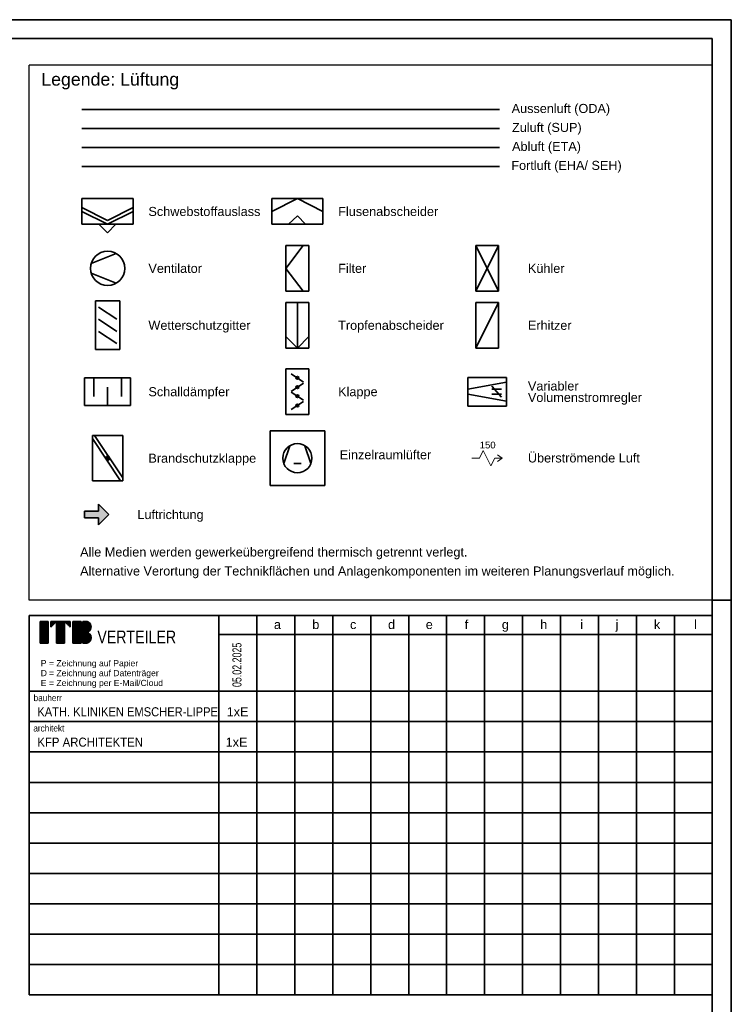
# Model space of a CAD drawing. Extents: x -795 to 605, y 10 to 460.
# Tile 7 of 7: x 417 to 605, y 200 to 460. Entities that reach past the tile are written whole.
import ezdxf
from ezdxf.enums import TextEntityAlignment as Align
from ezdxf.lldxf.tags import DXFTag

# ---------------------------------------------------------------- set-up
doc = ezdxf.new("R2010")
doc.units = 0
doc.layers.get('0').update_dxf_attribs({"lineweight": 25})
for name, color, linetype, lineweight, true_color in [('L_Abluft', 2, 'Continuous', 35, 0xffff00), ('L_Aussenluft', 70, 'Continuous', 35, 0x7fff00), ('L_Bauteil', 7, 'Continuous', 35, 0xababab), ('L_BSK', 1, 'Continuous', 35, 0xff0000), ('L_Fortluft', 7, 'Continuous', 35, 0x461600), ('L_Luftwechsel', 1, 'Continuous', 18, 0xff0000), ('L_Zuluft', 5, 'Continuous', 35, 0x0000ff)]:
    doc.layers.add(name, color=color, linetype=linetype, lineweight=lineweight, true_color=true_color)
for name, color, linetype, lineweight in [('Rahmen', 7, 'Continuous', 35), ('X_Geometrie', 7, 'Continuous', 25), ('X_Legenden', 7, 'Continuous', 25), ('X_Verteiler', 7, 'Continuous', 35)]:
    doc.layers.add(name, color=color, linetype=linetype, lineweight=lineweight)
doc.styles.get("Standard").update_dxf_attribs({"font": 'arial.ttf'})
tags = doc.linetypes.add('Strichlinie', pattern=[0.75, 0.5, -0.25]).pattern_tags.tags
tags[6:7] = [DXFTag(74, 4), DXFTag(75, 0), DXFTag(340, '0'), DXFTag(46, 0.0), DXFTag(50, 0.0), DXFTag(44, 0.0), DXFTag(45, 0.0)]
tags[4:5] = [DXFTag(74, 4), DXFTag(75, 0), DXFTag(340, '0'), DXFTag(46, 0.0), DXFTag(50, 0.0), DXFTag(44, 0.0), DXFTag(45, 0.0)]

# ---------------------------------------------------------------- blocks, each defined once
blk = doc.blocks.new('Schraffur-A06A5R5N7Q', base_point=(434.37, 326.84))
at = {"linetype": 'ByBlock', "lineweight": -2, "ltscale": 0.35}
blk.add_hatch(color=0, dxfattribs=at).paths.add_polyline_path([(440.75, 329.57), (438.02, 326.84), (438.02, 328.66), (434.37, 328.66), (434.37, 330.48), (438.02, 330.48), (438.02, 332.31)])
blk = doc.blocks.new('Blockreferenz-A06A5R5R7Q', base_point=(419.78, 202.99))
at = {"color": 0, "linetype": 'ByBlock', "ltscale": 0.35}
for p, q in [((599.78, 302.99), (419.78, 302.99)), ((419.78, 202.99), (419.78, 302.99)), ((469.78, 202.99), (469.78, 302.99)), ((479.78, 202.99), (479.78, 302.99)), ((489.78, 202.99), (489.78, 302.99)), ((499.78, 202.99), (499.78, 302.99)), ((509.78, 202.99), (509.78, 302.99)), ((519.78, 202.99), (519.78, 302.99)), ((529.78, 202.99), (529.78, 302.99)), ((539.78, 202.99), (539.78, 302.99)), ((549.78, 202.99), (549.78, 302.99)), ((559.78, 202.99), (559.78, 302.99)), ((569.78, 202.99), (569.78, 302.99)), ((579.78, 202.99), (579.78, 302.99)), ((589.78, 202.99), (589.78, 302.99)), ((599.78, 202.99), (599.78, 302.99)), ((599.78, 297.99), (469.78, 297.99)), ((599.78, 282.99), (419.78, 282.99)), ((599.78, 274.99), (419.78, 274.99)), ((599.78, 266.99), (419.78, 266.99)), ((599.78, 258.99), (419.78, 258.99)), ((599.78, 250.99), (419.78, 250.99)), ((599.78, 242.99), (419.78, 242.99)), ((599.78, 234.99), (419.78, 234.99)), ((599.78, 226.99), (419.78, 226.99)), ((599.78, 218.99), (419.78, 218.99)), ((599.78, 210.99), (419.78, 210.99)), ((599.78, 202.99), (419.78, 202.99))]:
    blk.add_line(p, q, dxfattribs=at)
at = {"color": 169, "linetype": 'ByBlock', "ltscale": 0.35, "true_color": 0x262f66}
for p, q in [((422.65, 295.65), (422.65, 301.41)), ((422.65, 301.41), (424.81, 301.41)), ((424.81, 301.41), (424.81, 295.65)), ((425.53, 301.41), (430.57, 301.41)), ((426.97, 301.41), (425.53, 299.97)), ((425.53, 299.97), (425.53, 301.41)), ((426.97, 295.65), (426.97, 301.41)), ((426.97, 295.65), (426.97, 301.41)), ((429.13, 301.41), (429.13, 295.65)), ((430.57, 299.97), (429.13, 301.41)), ((430.57, 299.97), (429.13, 301.41)), ((430.57, 301.41), (430.57, 299.97)), ((431.29, 295.65), (431.29, 301.41)), ((431.29, 301.41), (433.45, 301.41)), ((433.45, 301.41), (433.45, 295.65)), ((433.96, 295.65), (433.96, 301.41)), ((433.96, 301.41), (434.68, 301.41)), ((424.81, 295.65), (422.65, 295.65)), ((429.13, 295.65), (426.97, 295.65)), ((429.13, 295.65), (426.97, 295.65)), ((433.45, 295.65), (431.29, 295.65)), ((434.68, 295.65), (433.96, 295.65))]:
    blk.add_line(p, q, dxfattribs=at)
for centre, end_param in [((434.68, 299.97), 3.141593), ((434.68, 297.09), 3.136357)]:
    blk.add_ellipse(centre, major_axis=(0, -1.44), ratio=1, start_param=0, end_param=end_param, dxfattribs=at)
at = {"layer": 'X_Geometrie', "color": 169, "linetype": 'ByBlock', "ltscale": 0.25, "true_color": 0x262f66}
for p, q in [((422.65, 301.4), (424.81, 301.4)), ((422.65, 301.36), (424.81, 301.36)), ((422.65, 301.33), (424.81, 301.33)), ((422.65, 301.29), (424.81, 301.29)), ((422.65, 301.25), (424.81, 301.25)), ((422.65, 301.21), (424.81, 301.21)), ((422.65, 301.18), (424.81, 301.18)), ((422.65, 301.14), (424.81, 301.14)), ((422.65, 301.1), (424.81, 301.1)), ((422.65, 301.06), (424.81, 301.06)), ((422.65, 301.03), (424.81, 301.03)), ((425.53, 301.4), (426.97, 301.4)), ((425.53, 301.36), (426.93, 301.36)), ((425.53, 301.33), (426.89, 301.33)), ((425.53, 301.29), (426.86, 301.29)), ((425.53, 301.25), (426.82, 301.25)), ((425.53, 301.21), (426.78, 301.21)), ((425.53, 301.18), (426.74, 301.18)), ((425.53, 301.14), (426.71, 301.14)), ((425.53, 301.1), (426.67, 301.1)), ((425.53, 301.06), (426.63, 301.06)), ((425.53, 301.03), (426.59, 301.03)), ((426.97, 301.4), (429.13, 301.4)), ((426.97, 301.36), (429.13, 301.36)), ((426.97, 301.33), (429.13, 301.33)), ((426.97, 301.29), (429.13, 301.29)), ((426.97, 301.25), (429.13, 301.25)), ((426.97, 301.21), (429.13, 301.21)), ((426.97, 301.18), (429.13, 301.18)), ((426.97, 301.14), (429.13, 301.14)), ((426.97, 301.1), (429.13, 301.1)), ((426.97, 301.06), (429.13, 301.06)), ((426.97, 301.03), (429.13, 301.03)), ((429.14, 301.4), (430.57, 301.4)), ((429.17, 301.36), (430.57, 301.36)), ((429.21, 301.33), (430.57, 301.33)), ((429.25, 301.29), (430.57, 301.29)), ((429.29, 301.25), (430.57, 301.25)), ((429.32, 301.21), (430.57, 301.21)), ((429.36, 301.18), (430.57, 301.18)), ((429.4, 301.14), (430.57, 301.14)), ((429.44, 301.1), (430.57, 301.1)), ((429.47, 301.06), (430.57, 301.06)), ((429.51, 301.03), (430.57, 301.03)), ((431.29, 301.4), (433.45, 301.4)), ((431.29, 301.36), (433.45, 301.36)), ((431.29, 301.33), (433.45, 301.33)), ((431.29, 301.29), (433.45, 301.29)), ((431.29, 301.25), (433.45, 301.25)), ((431.29, 301.21), (433.45, 301.21)), ((431.29, 301.18), (433.45, 301.18)), ((431.29, 301.14), (433.45, 301.14)), ((431.29, 301.1), (433.45, 301.1)), ((431.29, 301.06), (433.45, 301.06)), ((431.29, 301.03), (433.45, 301.03)), ((433.96, 301.4), (434.78, 301.4)), ((433.96, 301.36), (435.02, 301.36)), ((433.96, 301.33), (435.15, 301.33)), ((433.96, 301.29), (435.24, 301.29)), ((433.96, 301.25), (435.32, 301.25)), ((433.96, 301.21), (435.39, 301.21)), ((433.96, 301.18), (435.45, 301.18)), ((433.96, 301.14), (435.51, 301.14)), ((433.96, 301.1), (435.56, 301.1)), ((433.96, 301.06), (435.61, 301.06)), ((433.96, 301.03), (435.65, 301.03)), ((422.65, 300.99), (424.81, 300.99)), ((422.65, 300.95), (424.81, 300.95)), ((422.65, 300.91), (424.81, 300.91)), ((422.65, 300.88), (424.81, 300.88)), ((422.65, 300.84), (424.81, 300.84)), ((422.65, 300.8), (424.81, 300.8)), ((422.65, 300.76), (424.81, 300.76)), ((422.65, 300.73), (424.81, 300.73)), ((422.65, 300.69), (424.81, 300.69)), ((422.65, 300.65), (424.81, 300.65)), ((422.65, 300.61), (424.81, 300.61)), ((422.65, 300.58), (424.81, 300.58)), ((422.65, 300.54), (424.81, 300.54)), ((422.65, 300.5), (424.81, 300.5)), ((422.65, 300.46), (424.81, 300.46)), ((422.65, 300.43), (424.81, 300.43)), ((422.65, 300.39), (424.81, 300.39)), ((422.65, 300.35), (424.81, 300.35)), ((422.65, 300.31), (424.81, 300.31)), ((422.65, 300.28), (424.81, 300.28)), ((422.65, 300.24), (424.81, 300.24)), ((422.65, 300.2), (424.81, 300.2)), ((422.65, 300.16), (424.81, 300.16)), ((422.65, 300.13), (424.81, 300.13)), ((422.65, 300.09), (424.81, 300.09)), ((422.65, 300.05), (424.81, 300.05)), ((422.65, 300.01), (424.81, 300.01)), ((422.65, 299.98), (424.81, 299.98)), ((422.65, 299.94), (424.81, 299.94)), ((422.65, 299.9), (424.81, 299.9)), ((422.65, 299.86), (424.81, 299.86)), ((422.65, 299.83), (424.81, 299.83)), ((422.65, 299.79), (424.81, 299.79)), ((422.65, 299.75), (424.81, 299.75)), ((422.65, 299.71), (424.81, 299.71)), ((422.65, 299.68), (424.81, 299.68)), ((422.65, 299.64), (424.81, 299.64)), ((422.65, 299.6), (424.81, 299.6)), ((422.65, 299.56), (424.81, 299.56)), ((422.65, 299.53), (424.81, 299.53)), ((422.65, 299.49), (424.81, 299.49)), ((422.65, 299.45), (424.81, 299.45)), ((422.65, 299.41), (424.81, 299.41)), ((422.65, 299.38), (424.81, 299.38)), ((422.65, 299.34), (424.81, 299.34)), ((422.65, 299.3), (424.81, 299.3)), ((422.65, 299.26), (424.81, 299.26)), ((422.65, 299.23), (424.81, 299.23)), ((422.65, 299.19), (424.81, 299.19)), ((422.65, 299.15), (424.81, 299.15)), ((422.65, 299.11), (424.81, 299.11)), ((422.65, 299.08), (424.81, 299.08)), ((422.65, 299.04), (424.81, 299.04)), ((422.65, 299), (424.81, 299)), ((422.65, 298.96), (424.81, 298.96)), ((422.65, 298.93), (424.81, 298.93)), ((422.65, 298.89), (424.81, 298.89)), ((422.65, 298.85), (424.81, 298.85)), ((422.65, 298.81), (424.81, 298.81)), ((422.65, 298.78), (424.81, 298.78)), ((422.65, 298.74), (424.81, 298.74)), ((422.65, 298.7), (424.81, 298.7)), ((422.65, 298.66), (424.81, 298.66)), ((422.65, 298.63), (424.81, 298.63)), ((422.65, 298.59), (424.81, 298.59)), ((422.65, 298.55), (424.81, 298.55)), ((422.65, 298.51), (424.81, 298.51)), ((422.65, 298.48), (424.81, 298.48)), ((422.65, 298.44), (424.81, 298.44)), ((425.53, 300.99), (426.56, 300.99)), ((425.53, 300.95), (426.52, 300.95)), ((425.53, 300.91), (426.48, 300.91)), ((425.53, 300.88), (426.44, 300.88)), ((425.53, 300.84), (426.41, 300.84)), ((425.53, 300.8), (426.37, 300.8)), ((425.53, 300.76), (426.33, 300.76)), ((425.53, 300.73), (426.29, 300.73)), ((425.53, 300.69), (426.26, 300.69)), ((425.53, 300.65), (426.22, 300.65)), ((425.53, 300.61), (426.18, 300.61)), ((425.53, 300.58), (426.14, 300.58)), ((425.53, 300.54), (426.11, 300.54)), ((425.53, 300.5), (426.07, 300.5)), ((425.53, 300.46), (426.03, 300.46)), ((425.53, 300.43), (425.99, 300.43)), ((425.53, 300.39), (425.96, 300.39)), ((425.53, 300.35), (425.92, 300.35)), ((425.53, 300.31), (425.88, 300.31)), ((425.53, 300.28), (425.84, 300.28)), ((425.53, 300.24), (425.81, 300.24)), ((425.53, 300.2), (425.77, 300.2)), ((425.53, 300.16), (425.73, 300.16)), ((425.53, 300.13), (425.69, 300.13)), ((425.53, 300.09), (425.66, 300.09)), ((425.53, 300.05), (425.62, 300.05)), ((425.53, 300.01), (425.58, 300.01)), ((425.53, 299.98), (425.54, 299.98)), ((426.97, 300.99), (429.13, 300.99)), ((426.97, 300.95), (429.13, 300.95)), ((426.97, 300.91), (429.13, 300.91)), ((426.97, 300.88), (429.13, 300.88)), ((426.97, 300.84), (429.13, 300.84)), ((426.97, 300.8), (429.13, 300.8)), ((426.97, 300.76), (429.13, 300.76)), ((426.97, 300.73), (429.13, 300.73)), ((426.97, 300.69), (429.13, 300.69)), ((426.97, 300.65), (429.13, 300.65)), ((426.97, 300.61), (429.13, 300.61)), ((426.97, 300.58), (429.13, 300.58)), ((426.97, 300.54), (429.13, 300.54)), ((426.97, 300.5), (429.13, 300.5)), ((426.97, 300.46), (429.13, 300.46)), ((426.97, 300.43), (429.13, 300.43)), ((426.97, 300.39), (429.13, 300.39)), ((426.97, 300.35), (429.13, 300.35)), ((426.97, 300.31), (429.13, 300.31)), ((426.97, 300.28), (429.13, 300.28)), ((426.97, 300.24), (429.13, 300.24)), ((426.97, 300.2), (429.13, 300.2)), ((426.97, 300.16), (429.13, 300.16)), ((426.97, 300.13), (429.13, 300.13)), ((426.97, 300.09), (429.13, 300.09)), ((426.97, 300.05), (429.13, 300.05)), ((426.97, 300.01), (429.13, 300.01)), ((426.97, 299.98), (429.13, 299.98)), ((426.97, 299.94), (429.13, 299.94)), ((426.97, 299.9), (429.13, 299.9)), ((426.97, 299.86), (429.13, 299.86)), ((426.97, 299.83), (429.13, 299.83)), ((426.97, 299.79), (429.13, 299.79)), ((426.97, 299.75), (429.13, 299.75)), ((426.97, 299.71), (429.13, 299.71)), ((426.97, 299.68), (429.13, 299.68)), ((426.97, 299.64), (429.13, 299.64)), ((426.97, 299.6), (429.13, 299.6)), ((426.97, 299.56), (429.13, 299.56)), ((426.97, 299.53), (429.13, 299.53)), ((426.97, 299.49), (429.13, 299.49)), ((426.97, 299.45), (429.13, 299.45)), ((426.97, 299.41), (429.13, 299.41)), ((426.97, 299.38), (429.13, 299.38)), ((426.97, 299.34), (429.13, 299.34)), ((426.97, 299.3), (429.13, 299.3)), ((426.97, 299.26), (429.13, 299.26)), ((426.97, 299.23), (429.13, 299.23)), ((426.97, 299.19), (429.13, 299.19)), ((426.97, 299.15), (429.13, 299.15)), ((426.97, 299.11), (429.13, 299.11)), ((426.97, 299.08), (429.13, 299.08)), ((426.97, 299.04), (429.13, 299.04)), ((426.97, 299), (429.13, 299)), ((426.97, 298.96), (429.13, 298.96)), ((426.97, 298.93), (429.13, 298.93)), ((426.97, 298.89), (429.13, 298.89)), ((426.97, 298.85), (429.13, 298.85)), ((426.97, 298.81), (429.13, 298.81)), ((426.97, 298.78), (429.13, 298.78)), ((426.97, 298.74), (429.13, 298.74)), ((426.97, 298.7), (429.13, 298.7)), ((426.97, 298.66), (429.13, 298.66)), ((426.97, 298.63), (429.13, 298.63)), ((426.97, 298.59), (429.13, 298.59)), ((426.97, 298.55), (429.13, 298.55)), ((426.97, 298.51), (429.13, 298.51)), ((426.97, 298.48), (429.13, 298.48)), ((426.97, 298.44), (429.13, 298.44)), ((429.55, 300.99), (430.57, 300.99)), ((429.59, 300.95), (430.57, 300.95)), ((429.62, 300.91), (430.57, 300.91)), ((429.66, 300.88), (430.57, 300.88)), ((429.7, 300.84), (430.57, 300.84)), ((429.74, 300.8), (430.57, 300.8)), ((429.77, 300.76), (430.57, 300.76)), ((429.81, 300.73), (430.57, 300.73)), ((429.85, 300.69), (430.57, 300.69)), ((429.89, 300.65), (430.57, 300.65)), ((429.92, 300.61), (430.57, 300.61)), ((429.96, 300.58), (430.57, 300.58)), ((430, 300.54), (430.57, 300.54)), ((430.04, 300.5), (430.57, 300.5)), ((430.07, 300.46), (430.57, 300.46)), ((430.11, 300.43), (430.57, 300.43)), ((430.15, 300.39), (430.57, 300.39)), ((430.19, 300.35), (430.57, 300.35)), ((430.22, 300.31), (430.57, 300.31)), ((430.26, 300.28), (430.57, 300.28)), ((430.3, 300.24), (430.57, 300.24)), ((430.34, 300.2), (430.57, 300.2)), ((430.37, 300.16), (430.57, 300.16)), ((430.41, 300.13), (430.57, 300.13)), ((430.45, 300.09), (430.57, 300.09)), ((430.49, 300.05), (430.57, 300.05)), ((430.52, 300.01), (430.57, 300.01)), ((430.56, 299.98), (430.57, 299.98)), ((431.29, 300.99), (433.45, 300.99)), ((431.29, 300.95), (433.45, 300.95)), ((431.29, 300.91), (433.45, 300.91)), ((431.29, 300.88), (433.45, 300.88)), ((431.29, 300.84), (433.45, 300.84)), ((431.29, 300.8), (433.45, 300.8)), ((431.29, 300.76), (433.45, 300.76)), ((431.29, 300.73), (433.45, 300.73)), ((431.29, 300.69), (433.45, 300.69)), ((431.29, 300.65), (433.45, 300.65)), ((431.29, 300.61), (433.45, 300.61)), ((431.29, 300.58), (433.45, 300.58)), ((431.29, 300.54), (433.45, 300.54)), ((431.29, 300.5), (433.45, 300.5)), ((431.29, 300.46), (433.45, 300.46)), ((431.29, 300.43), (433.45, 300.43)), ((431.29, 300.39), (433.45, 300.39)), ((431.29, 300.35), (433.45, 300.35)), ((431.29, 300.31), (433.45, 300.31)), ((431.29, 300.28), (433.45, 300.28)), ((431.29, 300.24), (433.45, 300.24)), ((431.29, 300.2), (433.45, 300.2)), ((431.29, 300.16), (433.45, 300.16)), ((431.29, 300.13), (433.45, 300.13)), ((431.29, 300.09), (433.45, 300.09)), ((431.29, 300.05), (433.45, 300.05)), ((431.29, 300.01), (433.45, 300.01)), ((431.29, 299.98), (433.45, 299.98)), ((431.29, 299.94), (433.45, 299.94)), ((431.29, 299.9), (433.45, 299.9)), ((431.29, 299.86), (433.45, 299.86)), ((431.29, 299.83), (433.45, 299.83)), ((431.29, 299.79), (433.45, 299.79)), ((431.29, 299.75), (433.45, 299.75)), ((431.29, 299.71), (433.45, 299.71)), ((431.29, 299.68), (433.45, 299.68)), ((431.29, 299.64), (433.45, 299.64)), ((431.29, 299.6), (433.45, 299.6)), ((431.29, 299.56), (433.45, 299.56)), ((431.29, 299.53), (433.45, 299.53)), ((431.29, 299.49), (433.45, 299.49)), ((431.29, 299.45), (433.45, 299.45)), ((431.29, 299.41), (433.45, 299.41)), ((431.29, 299.38), (433.45, 299.38)), ((431.29, 299.34), (433.45, 299.34)), ((431.29, 299.3), (433.45, 299.3)), ((431.29, 299.26), (433.45, 299.26)), ((431.29, 299.23), (433.45, 299.23)), ((431.29, 299.19), (433.45, 299.19)), ((431.29, 299.15), (433.45, 299.15)), ((431.29, 299.11), (433.45, 299.11)), ((431.29, 299.08), (433.45, 299.08)), ((431.29, 299.04), (433.45, 299.04)), ((431.29, 299), (433.45, 299)), ((431.29, 298.96), (433.45, 298.96)), ((431.29, 298.93), (433.45, 298.93)), ((431.29, 298.89), (433.45, 298.89)), ((431.29, 298.85), (433.45, 298.85)), ((431.29, 298.81), (433.45, 298.81)), ((431.29, 298.78), (433.45, 298.78)), ((431.29, 298.74), (433.45, 298.74)), ((431.29, 298.7), (433.45, 298.7)), ((431.29, 298.66), (433.45, 298.66)), ((431.29, 298.63), (433.45, 298.63)), ((431.29, 298.59), (433.45, 298.59)), ((431.29, 298.55), (433.45, 298.55)), ((431.29, 298.51), (433.45, 298.51)), ((431.29, 298.48), (433.45, 298.48)), ((431.29, 298.44), (433.45, 298.44)), ((433.96, 300.99), (435.69, 300.99)), ((433.96, 300.95), (435.72, 300.95)), ((433.96, 300.91), (435.76, 300.91)), ((433.96, 300.88), (435.79, 300.88)), ((433.96, 300.84), (435.82, 300.84)), ((433.96, 300.8), (435.85, 300.8)), ((433.96, 300.76), (435.87, 300.76)), ((433.96, 300.73), (435.9, 300.73)), ((433.96, 300.69), (435.92, 300.69)), ((433.96, 300.65), (435.94, 300.65)), ((433.96, 300.61), (435.96, 300.61)), ((433.96, 300.58), (435.98, 300.58)), ((433.96, 300.54), (436, 300.54)), ((433.96, 300.5), (436.01, 300.5)), ((433.96, 300.46), (436.03, 300.46)), ((433.96, 300.43), (436.04, 300.43)), ((433.96, 300.39), (436.05, 300.39)), ((433.96, 300.35), (436.06, 300.35)), ((433.96, 300.31), (436.07, 300.31)), ((433.96, 300.28), (436.08, 300.28)), ((433.96, 300.24), (436.09, 300.24)), ((433.96, 300.2), (436.1, 300.2)), ((433.96, 300.16), (436.1, 300.16)), ((433.96, 300.13), (436.11, 300.13)), ((433.96, 300.09), (436.11, 300.09)), ((433.96, 300.05), (436.11, 300.05)), ((433.96, 300.01), (436.11, 300.01)), ((433.96, 299.98), (436.12, 299.98)), ((433.96, 299.94), (436.12, 299.94)), ((433.96, 299.9), (436.11, 299.9)), ((433.96, 299.86), (436.11, 299.86)), ((433.96, 299.83), (436.11, 299.83)), ((433.96, 299.79), (436.1, 299.79)), ((433.96, 299.75), (436.1, 299.75)), ((433.96, 299.71), (436.09, 299.71)), ((433.96, 299.68), (436.09, 299.68)), ((433.96, 299.64), (436.08, 299.64)), ((433.96, 299.6), (436.07, 299.6)), ((433.96, 299.56), (436.06, 299.56)), ((433.96, 299.53), (436.05, 299.53)), ((433.96, 299.49), (436.03, 299.49)), ((433.96, 299.45), (436.02, 299.45)), ((433.96, 299.41), (436.01, 299.41)), ((433.96, 299.38), (435.99, 299.38)), ((433.96, 299.34), (435.97, 299.34)), ((433.96, 299.3), (435.95, 299.3)), ((433.96, 299.26), (435.93, 299.26)), ((433.96, 299.23), (435.91, 299.23)), ((433.96, 299.19), (435.89, 299.19)), ((433.96, 299.15), (435.86, 299.15)), ((433.96, 299.11), (435.84, 299.11)), ((433.96, 299.08), (435.81, 299.08)), ((433.96, 299.04), (435.78, 299.04)), ((433.96, 299), (435.75, 299)), ((433.96, 298.96), (435.71, 298.96)), ((433.96, 298.93), (435.67, 298.93)), ((433.96, 298.89), (435.63, 298.89)), ((433.96, 298.85), (435.59, 298.85)), ((433.96, 298.81), (435.54, 298.81)), ((433.96, 298.78), (435.49, 298.78)), ((433.96, 298.74), (435.43, 298.74)), ((433.96, 298.7), (435.37, 298.7)), ((433.96, 298.66), (435.29, 298.66)), ((433.96, 298.63), (435.21, 298.63)), ((433.96, 298.59), (435.1, 298.59)), ((433.96, 298.55), (434.95, 298.55)), ((433.96, 298.51), (434.86, 298.51)), ((433.96, 298.48), (435.05, 298.48)), ((433.96, 298.44), (435.17, 298.44)), ((422.65, 298.4), (424.81, 298.4)), ((422.65, 298.36), (424.81, 298.36)), ((422.65, 298.33), (424.81, 298.33)), ((422.65, 298.29), (424.81, 298.29)), ((422.65, 298.25), (424.81, 298.25)), ((422.65, 298.21), (424.81, 298.21)), ((422.65, 298.18), (424.81, 298.18)), ((422.65, 298.14), (424.81, 298.14)), ((422.65, 298.1), (424.81, 298.1)), ((422.65, 298.06), (424.81, 298.06)), ((422.65, 298.03), (424.81, 298.03)), ((422.65, 297.99), (424.81, 297.99)), ((422.65, 297.95), (424.81, 297.95)), ((422.65, 297.91), (424.81, 297.91)), ((422.65, 297.88), (424.81, 297.88)), ((422.65, 297.84), (424.81, 297.84)), ((422.65, 297.8), (424.81, 297.8)), ((422.65, 297.76), (424.81, 297.76)), ((422.65, 297.73), (424.81, 297.73)), ((422.65, 297.69), (424.81, 297.69)), ((422.65, 297.65), (424.81, 297.65)), ((422.65, 297.61), (424.81, 297.61)), ((422.65, 297.58), (424.81, 297.58)), ((422.65, 297.54), (424.81, 297.54)), ((422.65, 297.5), (424.81, 297.5)), ((422.65, 297.46), (424.81, 297.46)), ((422.65, 297.43), (424.81, 297.43)), ((422.65, 297.39), (424.81, 297.39)), ((422.65, 297.35), (424.81, 297.35)), ((422.65, 297.31), (424.81, 297.31)), ((422.65, 297.28), (424.81, 297.28)), ((422.65, 297.24), (424.81, 297.24)), ((422.65, 297.2), (424.81, 297.2)), ((422.65, 297.16), (424.81, 297.16)), ((422.65, 297.13), (424.81, 297.13)), ((422.65, 297.09), (424.81, 297.09)), ((422.65, 297.05), (424.81, 297.05)), ((422.65, 297.01), (424.81, 297.01)), ((422.65, 296.98), (424.81, 296.98)), ((422.65, 296.94), (424.81, 296.94)), ((422.65, 296.9), (424.81, 296.9)), ((422.65, 296.86), (424.81, 296.86)), ((422.65, 296.83), (424.81, 296.83)), ((422.65, 296.79), (424.81, 296.79)), ((422.65, 296.75), (424.81, 296.75)), ((422.65, 296.71), (424.81, 296.71)), ((422.65, 296.68), (424.81, 296.68)), ((422.65, 296.64), (424.81, 296.64)), ((422.65, 296.6), (424.81, 296.6)), ((422.65, 296.56), (424.81, 296.56)), ((422.65, 296.53), (424.81, 296.53)), ((422.65, 296.49), (424.81, 296.49)), ((422.65, 296.45), (424.81, 296.45)), ((422.65, 296.41), (424.81, 296.41)), ((422.65, 296.38), (424.81, 296.38)), ((422.65, 296.34), (424.81, 296.34)), ((422.65, 296.3), (424.81, 296.3)), ((422.65, 296.26), (424.81, 296.26)), ((422.65, 296.23), (424.81, 296.23)), ((422.65, 296.19), (424.81, 296.19)), ((422.65, 296.15), (424.81, 296.15)), ((422.65, 296.11), (424.81, 296.11)), ((422.65, 296.08), (424.81, 296.08)), ((422.65, 296.04), (424.81, 296.04)), ((422.65, 296), (424.81, 296)), ((422.65, 295.96), (424.81, 295.96)), ((422.65, 295.93), (424.81, 295.93)), ((422.65, 295.89), (424.81, 295.89)), ((422.65, 295.85), (424.81, 295.85)), ((426.97, 298.4), (429.13, 298.4)), ((426.97, 298.36), (429.13, 298.36)), ((426.97, 298.33), (429.13, 298.33)), ((426.97, 298.29), (429.13, 298.29)), ((426.97, 298.25), (429.13, 298.25)), ((426.97, 298.21), (429.13, 298.21)), ((426.97, 298.18), (429.13, 298.18)), ((426.97, 298.14), (429.13, 298.14)), ((426.97, 298.1), (429.13, 298.1)), ((426.97, 298.06), (429.13, 298.06)), ((426.97, 298.03), (429.13, 298.03)), ((426.97, 297.99), (429.13, 297.99)), ((426.97, 297.95), (429.13, 297.95)), ((426.97, 297.91), (429.13, 297.91)), ((426.97, 297.88), (429.13, 297.88)), ((426.97, 297.84), (429.13, 297.84)), ((426.97, 297.8), (429.13, 297.8)), ((426.97, 297.76), (429.13, 297.76)), ((426.97, 297.73), (429.13, 297.73)), ((426.97, 297.69), (429.13, 297.69)), ((426.97, 297.65), (429.13, 297.65)), ((426.97, 297.61), (429.13, 297.61)), ((426.97, 297.58), (429.13, 297.58)), ((426.97, 297.54), (429.13, 297.54)), ((426.97, 297.5), (429.13, 297.5)), ((426.97, 297.46), (429.13, 297.46)), ((426.97, 297.43), (429.13, 297.43)), ((426.97, 297.39), (429.13, 297.39)), ((426.97, 297.35), (429.13, 297.35)), ((426.97, 297.31), (429.13, 297.31)), ((426.97, 297.28), (429.13, 297.28)), ((426.97, 297.24), (429.13, 297.24)), ((426.97, 297.2), (429.13, 297.2)), ((426.97, 297.16), (429.13, 297.16)), ((426.97, 297.13), (429.13, 297.13)), ((426.97, 297.09), (429.13, 297.09)), ((426.97, 297.05), (429.13, 297.05)), ((426.97, 297.01), (429.13, 297.01)), ((426.97, 296.98), (429.13, 296.98)), ((426.97, 296.94), (429.13, 296.94)), ((426.97, 296.9), (429.13, 296.9)), ((426.97, 296.86), (429.13, 296.86)), ((426.97, 296.83), (429.13, 296.83)), ((426.97, 296.79), (429.13, 296.79)), ((426.97, 296.75), (429.13, 296.75)), ((426.97, 296.71), (429.13, 296.71)), ((426.97, 296.68), (429.13, 296.68)), ((426.97, 296.64), (429.13, 296.64)), ((426.97, 296.6), (429.13, 296.6)), ((426.97, 296.56), (429.13, 296.56)), ((426.97, 296.53), (429.13, 296.53)), ((426.97, 296.49), (429.13, 296.49)), ((426.97, 296.45), (429.13, 296.45)), ((426.97, 296.41), (429.13, 296.41)), ((426.97, 296.38), (429.13, 296.38)), ((426.97, 296.34), (429.13, 296.34)), ((426.97, 296.3), (429.13, 296.3)), ((426.97, 296.26), (429.13, 296.26)), ((426.97, 296.23), (429.13, 296.23)), ((426.97, 296.19), (429.13, 296.19)), ((426.97, 296.15), (429.13, 296.15)), ((426.97, 296.11), (429.13, 296.11)), ((426.97, 296.08), (429.13, 296.08)), ((426.97, 296.04), (429.13, 296.04)), ((426.97, 296), (429.13, 296)), ((426.97, 295.96), (429.13, 295.96)), ((426.97, 295.93), (429.13, 295.93)), ((426.97, 295.89), (429.13, 295.89)), ((426.97, 295.85), (429.13, 295.85)), ((431.29, 298.4), (433.45, 298.4)), ((431.29, 298.36), (433.45, 298.36)), ((431.29, 298.33), (433.45, 298.33)), ((431.29, 298.29), (433.45, 298.29)), ((431.29, 298.25), (433.45, 298.25)), ((431.29, 298.21), (433.45, 298.21)), ((431.29, 298.18), (433.45, 298.18)), ((431.29, 298.14), (433.45, 298.14)), ((431.29, 298.1), (433.45, 298.1)), ((431.29, 298.06), (433.45, 298.06)), ((431.29, 298.03), (433.45, 298.03)), ((431.29, 297.99), (433.45, 297.99)), ((431.29, 297.95), (433.45, 297.95)), ((431.29, 297.91), (433.45, 297.91)), ((431.29, 297.88), (433.45, 297.88)), ((431.29, 297.84), (433.45, 297.84)), ((431.29, 297.8), (433.45, 297.8)), ((431.29, 297.76), (433.45, 297.76)), ((431.29, 297.73), (433.45, 297.73)), ((431.29, 297.69), (433.45, 297.69)), ((431.29, 297.65), (433.45, 297.65)), ((431.29, 297.61), (433.45, 297.61)), ((431.29, 297.58), (433.45, 297.58)), ((431.29, 297.54), (433.45, 297.54)), ((431.29, 297.5), (433.45, 297.5)), ((431.29, 297.46), (433.45, 297.46)), ((431.29, 297.43), (433.45, 297.43)), ((431.29, 297.39), (433.45, 297.39)), ((431.29, 297.35), (433.45, 297.35)), ((431.29, 297.31), (433.45, 297.31)), ((431.29, 297.28), (433.45, 297.28)), ((431.29, 297.24), (433.45, 297.24)), ((431.29, 297.2), (433.45, 297.2)), ((431.29, 297.16), (433.45, 297.16)), ((431.29, 297.13), (433.45, 297.13)), ((431.29, 297.09), (433.45, 297.09)), ((431.29, 297.05), (433.45, 297.05)), ((431.29, 297.01), (433.45, 297.01)), ((431.29, 296.98), (433.45, 296.98)), ((431.29, 296.94), (433.45, 296.94)), ((431.29, 296.9), (433.45, 296.9)), ((431.29, 296.86), (433.45, 296.86)), ((431.29, 296.83), (433.45, 296.83)), ((431.29, 296.79), (433.45, 296.79)), ((431.29, 296.75), (433.45, 296.75)), ((431.29, 296.71), (433.45, 296.71)), ((431.29, 296.68), (433.45, 296.68)), ((431.29, 296.64), (433.45, 296.64)), ((431.29, 296.6), (433.45, 296.6)), ((431.29, 296.56), (433.45, 296.56)), ((431.29, 296.53), (433.45, 296.53)), ((431.29, 296.49), (433.45, 296.49)), ((431.29, 296.45), (433.45, 296.45)), ((431.29, 296.41), (433.45, 296.41)), ((431.29, 296.38), (433.45, 296.38)), ((431.29, 296.34), (433.45, 296.34)), ((431.29, 296.3), (433.45, 296.3)), ((431.29, 296.26), (433.45, 296.26)), ((431.29, 296.23), (433.45, 296.23)), ((431.29, 296.19), (433.45, 296.19)), ((431.29, 296.15), (433.45, 296.15)), ((431.29, 296.11), (433.45, 296.11)), ((431.29, 296.08), (433.45, 296.08)), ((431.29, 296.04), (433.45, 296.04)), ((431.29, 296), (433.45, 296)), ((431.29, 295.96), (433.45, 295.96)), ((431.29, 295.93), (433.45, 295.93)), ((431.29, 295.89), (433.45, 295.89)), ((431.29, 295.85), (433.45, 295.85)), ((433.96, 298.4), (435.26, 298.4)), ((433.96, 298.36), (435.34, 298.36)), ((433.96, 298.33), (435.41, 298.33)), ((433.96, 298.29), (435.47, 298.29)), ((433.96, 298.25), (435.52, 298.25)), ((433.96, 298.21), (435.57, 298.21)), ((433.96, 298.18), (435.62, 298.18)), ((433.96, 298.14), (435.66, 298.14)), ((433.96, 298.1), (435.7, 298.1)), ((433.96, 298.06), (435.73, 298.06)), ((433.96, 298.03), (435.77, 298.03)), ((433.96, 297.99), (435.8, 297.99)), ((433.96, 297.95), (435.83, 297.95)), ((433.96, 297.91), (435.85, 297.91)), ((433.96, 297.88), (435.88, 297.88)), ((433.96, 297.84), (435.9, 297.84)), ((433.96, 297.8), (435.92, 297.8)), ((433.96, 297.76), (435.95, 297.76)), ((433.96, 297.73), (435.96, 297.73)), ((433.96, 297.69), (435.98, 297.69)), ((433.96, 297.65), (436, 297.65)), ((433.96, 297.61), (436.01, 297.61)), ((433.96, 297.58), (436.03, 297.58)), ((433.96, 297.54), (436.04, 297.54)), ((433.96, 297.5), (436.05, 297.5)), ((433.96, 297.46), (436.06, 297.46)), ((433.96, 297.43), (436.07, 297.43)), ((433.96, 297.39), (436.08, 297.39)), ((433.96, 297.35), (436.09, 297.35)), ((433.96, 297.31), (436.1, 297.31)), ((433.96, 297.28), (436.1, 297.28)), ((433.96, 297.24), (436.11, 297.24)), ((433.96, 297.2), (436.11, 297.2)), ((433.96, 297.16), (436.11, 297.16)), ((433.96, 297.13), (436.11, 297.13)), ((433.96, 297.09), (436.12, 297.09)), ((433.96, 297.05), (436.12, 297.05)), ((433.96, 297.01), (436.11, 297.01)), ((433.96, 296.98), (436.11, 296.98)), ((433.96, 296.94), (436.11, 296.94)), ((433.96, 296.9), (436.1, 296.9)), ((433.96, 296.86), (436.1, 296.86)), ((433.96, 296.83), (436.09, 296.83)), ((433.96, 296.79), (436.08, 296.79)), ((433.96, 296.75), (436.08, 296.75)), ((433.96, 296.71), (436.07, 296.71)), ((433.96, 296.68), (436.06, 296.68)), ((433.96, 296.64), (436.04, 296.64)), ((433.96, 296.6), (436.03, 296.6)), ((433.96, 296.56), (436.02, 296.56)), ((433.96, 296.53), (436, 296.53)), ((433.96, 296.49), (435.99, 296.49)), ((433.96, 296.45), (435.97, 296.45)), ((433.96, 296.41), (435.95, 296.41)), ((433.96, 296.38), (435.93, 296.38)), ((433.96, 296.34), (435.91, 296.34)), ((433.96, 296.3), (435.88, 296.3)), ((433.96, 296.26), (435.86, 296.26)), ((433.96, 296.23), (435.83, 296.23)), ((433.96, 296.19), (435.8, 296.19)), ((433.96, 296.15), (435.77, 296.15)), ((433.96, 296.11), (435.74, 296.11)), ((433.96, 296.08), (435.7, 296.08)), ((433.96, 296.04), (435.66, 296.04)), ((433.96, 296), (435.62, 296)), ((433.96, 295.96), (435.58, 295.96)), ((433.96, 295.93), (435.53, 295.93)), ((433.96, 295.89), (435.48, 295.89)), ((433.96, 295.85), (435.42, 295.85)), ((422.65, 295.81), (424.81, 295.81)), ((422.65, 295.78), (424.81, 295.78)), ((422.65, 295.74), (424.81, 295.74)), ((422.65, 295.7), (424.81, 295.7)), ((422.65, 295.66), (424.81, 295.66)), ((426.97, 295.81), (429.13, 295.81)), ((426.97, 295.78), (429.13, 295.78)), ((426.97, 295.74), (429.13, 295.74)), ((426.97, 295.7), (429.13, 295.7)), ((426.97, 295.66), (429.13, 295.66)), ((431.29, 295.81), (433.45, 295.81)), ((431.29, 295.78), (433.45, 295.78)), ((431.29, 295.74), (433.45, 295.74)), ((431.29, 295.7), (433.45, 295.7)), ((431.29, 295.66), (433.45, 295.66)), ((433.96, 295.81), (435.35, 295.81)), ((433.96, 295.78), (435.28, 295.78)), ((433.96, 295.74), (435.19, 295.74)), ((433.96, 295.7), (435.07, 295.7)), ((433.96, 295.66), (434.91, 295.66))]:
    blk.add_line(p, q, dxfattribs=at)
at = {"color": 0, "attachment_point": 1}
for s, insert, char_height in [('{\\fArial;a}', (484.27, 301.78), 2.3862), ('{\\fArial;b}', (494.38, 301.78), 2.3862), ('{\\fArial;c}', (504.33, 301.78), 2.3862), ('{\\fArial;d}', (514.34, 301.78), 2.3862), ('{\\fArial;e}', (524.28, 301.78), 2.3862), ('{\\fArial;f}', (534.53, 301.78), 2.3862), ('{\\fArial;g}', (544.32, 301.78), 2.3862), ('{\\fArial;h}', (554.43, 301.78), 2.3862), ('{\\fArial;i}', (564.98, 301.78), 2.3862), ('{\\fArial;j}', (574.3, 301.78), 2.3862), ('{\\fArial;k}', (584.4, 301.78), 2.3862), ('{\\fArial;l}', (594.98, 301.78), 2.3862), ('{\\W0.9;\\fArial;bauherr}', (420.95, 282.11), 1.7181), ('{\\W0.88;\\fArial;KATH. KLINIKEN EMSCHER-LIPPE}', (421.93, 278.78), 2.3862), ('{\\fArial;1xE}', (471.82, 278.78), 2.3862), ('{\\W0.9;\\fArial;architekt}', (420.88, 274.11), 1.7181), ('{\\W0.9;\\fArial;KFP ARCHITEKTEN}', (421.93, 270.78), 2.3862), ('{\\fArial;1xE}', (471.55, 270.78), 2.3862)]:
    blk.add_mtext(s, dxfattribs=dict(at, insert=insert, char_height=char_height))
at = {"color": 0, "linetype": 'ByBlock', "ltscale": 0.35, "attachment_point": 1}
for s, insert, char_height in [('{\\W0.8;\\fArial;VERTEILER}', (437.75, 298.99), 3.3407), ('{\\fArial;P}', (422.83, 291.21), 1.6226), ('{\\fArial;= Zeichnung auf Papier}', (425, 291.19), 1.6226), ('{\\fArial;D}', (422.83, 288.59), 1.6226), ('{\\fArial;= Zeichnung auf Datenträger}', (425, 288.59), 1.6226), ('{\\fArial;E}', (422.83, 286), 1.6226), ('{\\fArial;= Zeichnung per E-Mail/Cloud}', (425, 286), 1.6226)]:
    blk.add_mtext(s, dxfattribs=dict(at, insert=insert, char_height=char_height))
at = {"color": 0, "insert": (473.33, 284.11), "char_height": 2.3862, "attachment_point": 1, "rotation": 90}
blk.add_mtext('{\\W0.7;\\fArial;05.02.2025}', dxfattribs=at)
blk = doc.blocks.new('Schraffur-A06A5R5T7Q', base_point=(490.07, 365.21))
at = {"linetype": 'ByBlock', "lineweight": -2, "ltscale": 0.35}
blk.add_hatch(color=0, dxfattribs=at).paths.add_polyline_path([(490.82, 365.58), (490.81, 365.49), (490.77, 365.39), (490.71, 365.32), (490.63, 365.26), (490.54, 365.22), (490.45, 365.21), (490.35, 365.22), (490.26, 365.26), (490.18, 365.32), (490.12, 365.39), (490.08, 365.49), (490.07, 365.58), (490.08, 365.68), (490.12, 365.77), (490.18, 365.85), (490.26, 365.91), (490.35, 365.94), (490.45, 365.96), (490.54, 365.94), (490.63, 365.91), (490.71, 365.85), (490.77, 365.77), (490.81, 365.68)])
blk = doc.blocks.new('Schraffur-A06A5R5V7Q', base_point=(490.07, 362.75))
at = {"linetype": 'ByBlock', "lineweight": -2, "ltscale": 0.35}
blk.add_hatch(color=0, dxfattribs=at).paths.add_polyline_path([(490.82, 363.12), (490.81, 363.02), (490.77, 362.93), (490.71, 362.86), (490.63, 362.8), (490.54, 362.76), (490.45, 362.75), (490.35, 362.76), (490.26, 362.8), (490.18, 362.86), (490.12, 362.93), (490.08, 363.02), (490.07, 363.12), (490.08, 363.22), (490.12, 363.31), (490.18, 363.38), (490.26, 363.44), (490.35, 363.48), (490.45, 363.49), (490.54, 363.48), (490.63, 363.44), (490.71, 363.38), (490.77, 363.31), (490.81, 363.22)])
blk = doc.blocks.new('Schraffur-A06A5R5X7Q', base_point=(490.07, 360.38))
at = {"linetype": 'ByBlock', "lineweight": -2, "ltscale": 0.35}
blk.add_hatch(color=0, dxfattribs=at).paths.add_polyline_path([(490.82, 360.76), (490.81, 360.66), (490.77, 360.57), (490.71, 360.49), (490.63, 360.43), (490.54, 360.39), (490.45, 360.38), (490.35, 360.39), (490.26, 360.43), (490.18, 360.49), (490.12, 360.57), (490.08, 360.66), (490.07, 360.76), (490.08, 360.85), (490.12, 360.94), (490.18, 361.02), (490.26, 361.08), (490.35, 361.12), (490.45, 361.13), (490.54, 361.12), (490.63, 361.08), (490.71, 361.02), (490.77, 360.94), (490.81, 360.85)])
blk = doc.blocks.new('Schraffur-A06A5R5Z7Q', base_point=(490.07, 357.92))
at = {"linetype": 'ByBlock', "lineweight": -2, "ltscale": 0.35}
blk.add_hatch(color=0, dxfattribs=at).paths.add_polyline_path([(490.82, 358.29), (490.81, 358.2), (490.77, 358.11), (490.71, 358.03), (490.63, 357.97), (490.54, 357.93), (490.45, 357.92), (490.35, 357.93), (490.26, 357.97), (490.18, 358.03), (490.12, 358.11), (490.08, 358.2), (490.07, 358.29), (490.08, 358.39), (490.12, 358.48), (490.18, 358.56), (490.26, 358.62), (490.35, 358.66), (490.45, 358.67), (490.54, 358.66), (490.63, 358.62), (490.71, 358.56), (490.77, 358.48), (490.81, 358.39)])
blk = doc.blocks.new('Blockreferenz-A06A5R617Q', base_point=(-795.22, 9.99))
at = {"layer": 'Rahmen', "color": 0, "linetype": 'ByBlock', "ltscale": 0.35}
for p, q in [((604.78, 459.99), (-795.22, 459.99)), ((604.78, 9.99), (604.78, 459.99)), ((599.78, 454.99), (-775.22, 454.99)), ((599.78, 14.99), (599.78, 454.99)), ((599.78, 306.99), (604.78, 306.99))]:
    blk.add_line(p, q, dxfattribs=at)

msp = doc.modelspace()

# ---------------------------------------------------------------- linework, layer by layer
at = {"layer": 'L_Abluft', "ltscale": 0.35}
for p, q in [((433.7, 426.32), (543.67, 426.32)), ((483.7, 409.45), (490.45, 412.83)), ((490.45, 412.83), (497.2, 409.45))]:
    msp.add_line(p, q, dxfattribs=at)
at = {"layer": 'L_Abluft', "ltscale": 0.1225}
for p, q in [((483.7, 412.83), (497.2, 412.83)), ((483.7, 412.83), (483.7, 406.08)), ((497.2, 406.08), (497.2, 412.83)), ((497.2, 406.08), (497.2, 412.83)), ((490.45, 408.31), (488.1, 406.08)), ((492.58, 406.08), (490.45, 408.31)), ((483.7, 406.08), (497.2, 406.08))]:
    msp.add_line(p, q, dxfattribs=at)
at = {"layer": 'L_Aussenluft', "ltscale": 0.35}
msp.add_line((433.7, 436.32), (543.67, 436.32), dxfattribs=at)
at = {"layer": 'L_Bauteil', "color": 7, "ltscale": 0.35}
for p, q in [((487.45, 400.45), (493.45, 400.45)), ((491.95, 400.45), (487.45, 394.45)), ((487.45, 388.45), (487.45, 400.45)), ((493.45, 400.45), (493.45, 388.45)), ((537.45, 400.45), (543.45, 400.45)), ((537.45, 388.45), (537.45, 400.45)), ((537.45, 388.45), (543.45, 400.45)), ((543.45, 388.45), (537.45, 400.45)), ((543.45, 400.45), (543.45, 388.45)), ((442.69, 398.35), (436.13, 395.73)), ((487.45, 394.45), (491.95, 388.45)), ((436.13, 393.18), (442.69, 390.56)), ((493.45, 388.45), (487.45, 388.45)), ((543.45, 388.45), (537.45, 388.45)), ((437.25, 385.85), (443.65, 385.85)), ((437.25, 373.05), (437.25, 385.85)), ((438.05, 384.25), (442.85, 381.05)), ((443.65, 385.85), (443.65, 373.05)), ((487.45, 385.45), (493.45, 385.45)), ((487.45, 373.45), (487.45, 385.45)), ((493.45, 385.45), (493.45, 373.45)), ((537.45, 385.45), (543.45, 385.45)), ((537.45, 373.45), (537.45, 385.45)), ((537.45, 373.45), (543.45, 385.45)), ((543.45, 385.45), (543.45, 373.45)), ((438.05, 381.05), (442.85, 377.85)), ((438.05, 377.85), (442.85, 374.65)), ((490.45, 373.45), (487.45, 376.45)), ((490.45, 373.45), (493.45, 376.45)), ((437.25, 373.05), (443.65, 373.05)), ((493.45, 373.45), (487.45, 373.45)), ((543.45, 373.45), (537.45, 373.45)), ((487.45, 355.94), (487.45, 367.94)), ((487.45, 367.94), (493.45, 367.94)), ((492.06, 364.5), (488.83, 366.66)), ((493.45, 367.94), (493.45, 355.94)), ((446.52, 365.58), (434.37, 365.58)), ((434.37, 358.29), (434.37, 365.58)), ((436.8, 365.58), (436.8, 360.72)), ((444.09, 365.58), (444.09, 360.72)), ((446.52, 358.29), (446.52, 365.58)), ((488.83, 362.04), (492.06, 364.2)), ((535.38, 358.14), (535.38, 365.73)), ((535.38, 365.73), (545.51, 365.73)), ((535.38, 362.57), (545.51, 364.47)), ((544.24, 360.47), (541.71, 363.41)), ((545.51, 358.14), (545.51, 365.73)), ((440.45, 363.15), (440.45, 358.29)), ((492.06, 359.68), (488.83, 361.83)), ((535.38, 361.31), (545.51, 359.41)), ((544.24, 362.57), (541.71, 362.57)), ((544.24, 361.31), (541.71, 361.31)), ((434.37, 358.29), (446.52, 358.29)), ((488.83, 357.22), (492.06, 359.37)), ((535.38, 358.14), (545.51, 358.14)), ((493.45, 355.94), (487.45, 355.94))]:
    msp.add_line(p, q, dxfattribs=at)
at = {"layer": 'L_Bauteil', "color": 7, "linetype": 'Strichlinie', "ltscale": 3.5}
msp.add_line((490.45, 385.45), (490.45, 373.45), dxfattribs=at)
at = {"layer": 'L_Bauteil', "color": 7, "ltscale": 0.7}
for p, q in [((483.25, 351.62), (497.65, 351.62)), ((483.25, 337.22), (483.25, 351.62)), ((497.65, 351.62), (497.65, 337.22)), ((488.48, 347.72), (486.89, 342.98)), ((492.41, 347.72), (494.01, 342.98)), ((489.49, 342.98), (491.41, 342.98)), ((497.65, 337.22), (483.25, 337.22))]:
    msp.add_line(p, q, dxfattribs=at)
at = {"layer": 'L_Bauteil', "color": 7, "ltscale": 0.35}
for centre, radius in [((440.45, 394.45), 4.5), ((490.45, 365.58), 0.374), ((490.45, 363.12), 0.374), ((490.45, 360.76), 0.374), ((490.45, 358.29), 0.374), ((490.45, 344.42), 3.84)]:
    msp.add_circle(centre, radius, dxfattribs=at)
at = {"layer": 'L_BSK', "ltscale": 0.35}
for p, q in [((444.45, 350.42), (436.45, 350.42)), ((436.45, 350.42), (436.45, 338.42)), ((444.45, 339.27), (437.01, 350.42)), ((444.45, 338.42), (444.45, 350.42)), ((443.88, 338.42), (436.45, 349.57)), ((436.45, 338.42), (444.45, 338.42))]:
    msp.add_line(p, q, dxfattribs=at)
msp.add_ellipse((440.45, 344.42), major_axis=(0, 0.6), ratio=0.666667, dxfattribs=at)
at = {"layer": 'L_Fortluft', "ltscale": 0.35}
msp.add_line((433.7, 421.32), (543.67, 421.32), dxfattribs=at)
at = {"layer": 'L_Luftwechsel', "ltscale": 0.18}
for p, q in [((538.44, 344.42), (539.44, 346.42)), ((539.44, 346.42), (541.44, 342.42)), ((544.44, 344.42), (543.17, 345.31)), ((536.44, 344.42), (538.44, 344.42)), ((541.44, 342.42), (542.44, 344.42)), ((542.44, 344.42), (544.44, 344.42)), ((543.17, 343.53), (544.44, 344.42))]:
    msp.add_line(p, q, dxfattribs=at)
at = {"layer": 'L_Zuluft', "ltscale": 0.35}
for p, q in [((433.7, 431.32), (543.67, 431.32)), ((433.7, 410.48), (440.45, 407.1)), ((440.45, 407.1), (447.2, 410.48)), ((440.45, 406.08), (433.7, 409.45)), ((447.2, 409.45), (440.45, 406.08)), ((438.02, 330.48), (438.02, 332.31)), ((438.02, 332.31), (440.75, 329.57)), ((434.37, 330.48), (438.02, 330.48)), ((434.37, 328.66), (434.37, 330.48)), ((440.75, 329.57), (438.02, 326.84)), ((438.02, 328.66), (434.37, 328.66)), ((438.02, 326.84), (438.02, 328.66))]:
    msp.add_line(p, q, dxfattribs=at)
at = {"layer": 'L_Zuluft', "ltscale": 0.1225}
for p, q in [((433.7, 412.83), (433.7, 406.08)), ((433.7, 412.83), (447.2, 412.83)), ((447.2, 406.08), (447.2, 412.83)), ((447.2, 406.08), (447.2, 412.83)), ((433.7, 406.08), (447.2, 406.08)), ((440.45, 403.85), (438.1, 406.08)), ((442.58, 406.08), (440.45, 403.85))]:
    msp.add_line(p, q, dxfattribs=at)
at = {"layer": 'X_Geometrie', "ltscale": 0.25}
msp.add_ellipse((440.45, 344.42), major_axis=(0, 0.24), ratio=0.666667, dxfattribs=at)
at = {"layer": 'X_Legenden', "ltscale": 0.25}
for p, q in [((419.78, 306.99), (419.78, 448.03)), ((599.78, 448.03), (419.78, 448.03)), ((599.78, 306.99), (419.78, 306.99))]:
    msp.add_line(p, q, dxfattribs=at)
at = {"layer": 'X_Legenden', "ltscale": 0.5}
msp.add_line((599.78, 306.99), (599.78, 448.03), dxfattribs=at)

# ---------------------------------------------------------------- block references
at = {"ltscale": 0.25}
msp.add_blockref('Blockreferenz-A06A5R617Q', (-795.22, 9.99), dxfattribs=at)
at = {"layer": 'L_Bauteil', "color": 7, "ltscale": 0.35}
for name, p in [('Schraffur-A06A5R5T7Q', (490.07, 365.21)), ('Schraffur-A06A5R5V7Q', (490.07, 362.75)), ('Schraffur-A06A5R5X7Q', (490.07, 360.38)), ('Schraffur-A06A5R5Z7Q', (490.07, 357.92))]:
    msp.add_blockref(name, p, dxfattribs=at)
at = {"layer": 'L_Zuluft', "ltscale": 0.35}
msp.add_blockref('Schraffur-A06A5R5N7Q', (434.37, 326.84), dxfattribs=at)
at = {"layer": 'X_Verteiler', "lineweight": -2, "ltscale": 0.13}
msp.add_blockref('Blockreferenz-A06A5R5R7Q', (419.78, 202.99), dxfattribs=at)

# ---------------------------------------------------------------- texts
at = {"layer": 'L_Luftwechsel', "ltscale": 0.18}
msp.add_text('150', height=1.8, dxfattribs=at).set_placement((538.49, 347.89), align=Align.MIDDLE_LEFT)
at = {"layer": 'X_Legenden', "ltscale": 0.25}
for s, p in [('Schwebstoffauslass', (451.2, 409.45)), ('Flusenabscheider', (501.2, 409.45)), ('Ventilator', (451.2, 394.45)), ('Filter', (501.19, 394.45)), ('Kühler', (551.19, 394.45)), ('Wetterschutzgitter', (451.2, 379.45)), ('Tropfenabscheider', (501.19, 379.45)), ('Erhitzer', (551.19, 379.45)), ('Schalldämpfer', (451.2, 361.94)), ('Klappe', (501.19, 361.94)), ('Variabler', (551.19, 363.44)), ('Volumenstromregler', (551.19, 360.44)), ('Brandschutzklappe', (451.2, 344.42)), ('Einzelraumlüfter', (501.6, 345.33)), ('Überströmende Luft', (551.19, 344.49)), ('Luftrichtung', (448.3, 329.57))]:
    msp.add_text(s, height=2.39, dxfattribs=at).set_placement(p, align=Align.MIDDLE_LEFT)
for s, p in [('Alle Medien werden gewerkeübergreifend thermisch getrennt verlegt.', (433.21, 320.89)), ('Alternative Verortung der Technikflächen und Anlagenkomponenten im weiteren Planungsverlauf möglich.', (433.21, 315.89))]:
    msp.add_text(s, height=2.39, dxfattribs=at).set_placement(p, align=Align.TOP_LEFT)
at = {"layer": 'X_Legenden', "ltscale": 0.25, "attachment_point": 1, "line_spacing_factor": 0.942928}
for s, insert, char_height in [('{\\fArial;Legende: Lüftung}', (422.98, 445.96), 3.3407), ('{\\fArial;Aussenluft (ODA)}', (546.91, 437.79), 2.3862), ('{\\fArial;Zuluft (SUP)}', (547.02, 432.79), 2.3862), ('{\\fArial;Abluft (ETA)}', (547.02, 427.79), 2.3862), ('{\\fArial;Fortluft (EHA/ SEH)}', (546.83, 422.79), 2.3862)]:
    msp.add_mtext(s, dxfattribs=dict(at, insert=insert, char_height=char_height))

doc.saveas('drawing.dxf')
